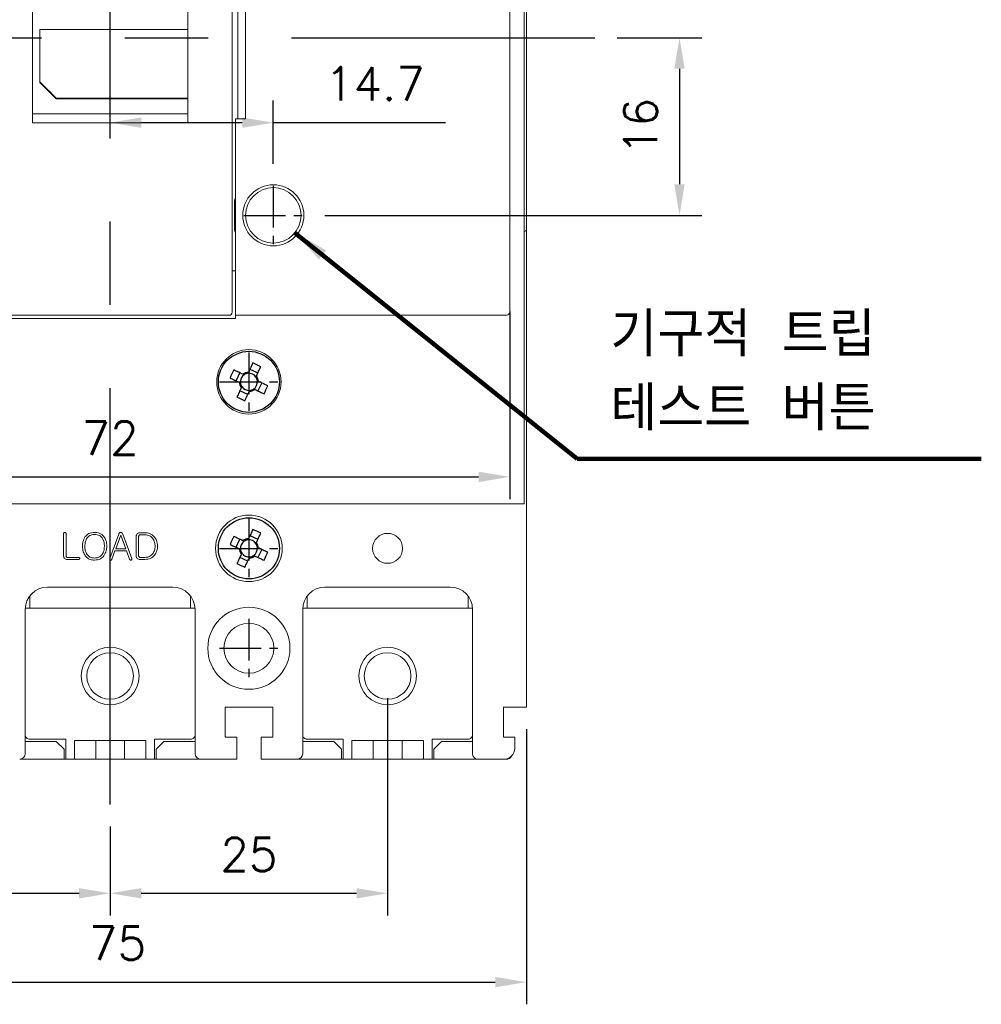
# Model space of a CAD drawing. Extents: x 2148 to 5251, y -907 to 1567.
# Tile 10 of 19: x 4205 to 4292, y 1271 to 1360. Entities that reach past the tile are written whole.
import ezdxf

# ---------------------------------------------------------------- set-up
doc = ezdxf.new("R2010")
doc.units = 0
doc.header["$LTSCALE"] = 3
doc.header["$MEASUREMENT"] = 0
doc.linetypes.add('CENTER', pattern=[2, 1.25, -0.25, 0.25, -0.25])
doc.layers.get('0').update_dxf_attribs({"linetype": 'CONTINUOUS'})
doc.layers.get('Defpoints').update_dxf_attribs({"linetype": 'CONTINUOUS'})
doc.layers.add('cen', color=1, linetype='CENTER')
doc.layers.add('di', color=3, linetype='CONTINUOUS')
doc.styles.add('KIM', font='ROMANS.shx', dxfattribs={"height": 5, "bigfont": 'GSG1.shx'})
doc.styles.get("Standard").update_dxf_attribs({"font": 'romans.shx', "height": 3, "bigfont": 'ghs.shx'})
doc.dimstyles.get("Standard").update_dxf_attribs({"dimtxt": 0.18, "dimasz": 0.18, "dimexe": 0.18, "dimexo": 0.0625, "dimgap": 0.09, "dimtad": 0, "dimtih": 1, "dimtoh": 1, "dimdec": 4, "dimzin": 0, "dimdsep": 46, "dimtxsty": 'Standard', "dimcen": 0.09, "dimadec": 0, "dimazin": 0, "dimtfac": 1, "dimtdec": 4, "dimtofl": 0, "dimtmove": 0, "dimatfit": 3, "dimfxl": 0, "dimtolj": 1, "dimtzin": 0, "dimarcsym": 0})
doc.dimstyles.new('STANDARD$0', dxfattribs={"dimtxt": 5, "dimasz": 5, "dimexe": 1, "dimexo": 2, "dimgap": 2, "dimtad": 1, "dimdec": 4, "dimzin": 12, "dimdsep": 46, "dimtxsty": 'KIM', "dimcen": -1, "dimdle": 0.1, "dimadec": 0, "dimazin": 0, "dimtfac": 1, "dimtdec": 4, "dimtmove": 0, "dimatfit": 3, "dimfxl": 0, "dimtolj": 1, "dimtzin": 0, "dimarcsym": 0})

# ---------------------------------------------------------------- blocks, each defined once
blk = doc.blocks.new('M3')
at = {"color": 4}
for p, q in [((1258.335, 221.584), (1258.669, 222.302)), ((1259.055, 222.122), (1258.955, 222.169)), ((1259.454, 222.351), (1259.408, 222.251)), ((1259.588, 222.636), (1260.305, 222.302)), ((1260.126, 221.916), (1260.172, 222.016)), ((1258.62, 221.451), (1258.72, 221.405)), ((1258.848, 221.051), (1258.802, 220.952)), ((1260.354, 221.517), (1260.254, 221.563)), ((1260.64, 221.383), (1260.305, 220.666)), ((1259.387, 220.331), (1258.669, 220.666)), ((1259.52, 220.617), (1259.566, 220.717)), ((1259.919, 220.845), (1260.019, 220.799))]:
    blk.add_line(p, q, dxfattribs=at)
at = {"color": 4, "flags": 128}
for points in [[(1259.843, 223.184), (1259.795, 223.081), (1259.747, 222.977), (1259.698, 222.874), (1259.65, 222.77), (1259.601, 222.665), (1259.552, 222.561), (1259.503, 222.456), (1259.454, 222.351)], [(1260.172, 222.016), (1260.221, 222.121), (1260.27, 222.226), (1260.319, 222.331), (1260.367, 222.435), (1260.416, 222.539), (1260.464, 222.643), (1260.513, 222.746), (1260.561, 222.849)], [(1257.787, 221.839), (1257.89, 221.791), (1257.993, 221.743), (1258.097, 221.695), (1258.201, 221.646), (1258.306, 221.598), (1258.41, 221.549), (1258.515, 221.5), (1258.62, 221.451)], [(1258.955, 222.169), (1258.85, 222.218), (1258.745, 222.267), (1258.64, 222.316), (1258.536, 222.364), (1258.432, 222.413), (1258.328, 222.461), (1258.225, 222.509), (1258.122, 222.557)], [(1258.802, 220.952), (1258.753, 220.847), (1258.704, 220.742), (1258.655, 220.637), (1258.607, 220.533), (1258.558, 220.429), (1258.51, 220.325), (1258.462, 220.222), (1258.414, 220.119)], [(1261.187, 221.128), (1261.084, 221.176), (1260.981, 221.224), (1260.877, 221.273), (1260.773, 221.321), (1260.669, 221.37), (1260.564, 221.419), (1260.459, 221.468), (1260.354, 221.517)], [(1259.131, 219.784), (1259.179, 219.887), (1259.228, 219.99), (1259.276, 220.094), (1259.324, 220.198), (1259.373, 220.302), (1259.422, 220.407), (1259.471, 220.512), (1259.52, 220.617)], [(1260.019, 220.799), (1260.124, 220.75), (1260.229, 220.701), (1260.334, 220.652), (1260.438, 220.603), (1260.542, 220.555), (1260.646, 220.507), (1260.749, 220.458), (1260.852, 220.41)]]:
    blk.add_lwpolyline(points, dxfattribs=at)
at = {"color": 4}
blk.add_circle((1259.487, 221.484), 2.75, dxfattribs=at)
for centre, radius, start, end in [((1253.735, 209.148), 15.307, 63.51887, 66.48383), ((1271.823, 215.732), 15.307, 153.51887, 156.48383), ((1259.487, 221.484), 0.771, 124.10533, 185.89747), ((1259.487, 221.484), 0.867, 92.16434, 127.83847), ((1259.487, 221.484), 0.771, 95.89747, 124.10533), ((1259.487, 221.484), 0.771, 34.10533, 95.89747), ((1259.487, 221.484), 0.771, 5.89747, 34.10533), ((1259.487, 221.484), 0.867, 2.16434, 37.83847), ((1259.487, 221.484), 0.867, 182.16434, 217.83847), ((1259.487, 221.484), 0.771, 185.89747, 214.10533), ((1259.487, 221.484), 0.771, 214.10533, 275.89747), ((1259.487, 221.484), 0.771, 304.10533, 5.89747), ((1247.152, 227.236), 15.307, 333.51887, 336.48383), ((1265.239, 233.82), 15.307, 243.519, 246.48383), ((1259.487, 221.484), 0.867, 272.16434, 307.83847), ((1259.487, 221.484), 0.771, 275.89747, 304.10533)]:
    blk.add_arc(centre, radius, start, end, dxfattribs=at)
blk = doc.blocks.new('*D29')
at = {"layer": 'Defpoints', "color": 0}
for p in [(4188.636, 1300.726), (4213.636, 1289.159), (4213.636, 1281.147)]:
    blk.add_point(p, dxfattribs=at)
at = {"layer": 'di'}
for p, q in [((4188.636, 1298.726), (4188.636, 1279.147)), ((4213.636, 1287.159), (4213.636, 1279.147)), ((4191.436, 1281.147), (4210.836, 1281.147))]:
    blk.add_line(p, q, dxfattribs=at)
for points in [[(4191.436, 1281.614), (4191.436, 1280.68), (4188.636, 1281.147)], [(4210.836, 1281.614), (4210.836, 1280.68), (4213.636, 1281.147)]]:
    blk.add_solid(points, dxfattribs=at)
at = {"layer": 'di', "insert": (4201.136, 1284.647), "char_height": 3, "attachment_point": 5}
blk.add_mtext('\\A1;25', dxfattribs=at)
blk = doc.blocks.new('*D30')
at = {"layer": 'Defpoints', "color": 0}
for p in [(4238.636, 1300.726), (4213.636, 1289.159), (4238.636, 1281.147)]:
    blk.add_point(p, dxfattribs=at)
at = {"layer": 'di'}
for p, q in [((4238.636, 1298.726), (4238.636, 1279.147)), ((4213.636, 1287.159), (4213.636, 1279.147)), ((4216.436, 1281.147), (4235.836, 1281.147))]:
    blk.add_line(p, q, dxfattribs=at)
for points in [[(4216.436, 1281.614), (4216.436, 1280.68), (4213.636, 1281.147)], [(4235.836, 1281.614), (4235.836, 1280.68), (4238.636, 1281.147)]]:
    blk.add_solid(points, dxfattribs=at)
at = {"layer": 'di', "insert": (4226.136, 1284.647), "char_height": 3, "attachment_point": 5}
blk.add_mtext('\\A1;25', dxfattribs=at)
blk = doc.blocks.new('*D31')
at = {"layer": 'Defpoints', "color": 0}
for p in [(4176.136, 1297.926), (4251.136, 1297.926), (4251.136, 1273.147)]:
    blk.add_point(p, dxfattribs=at)
at = {"layer": 'di'}
for p, q in [((4176.136, 1295.926), (4176.136, 1271.147)), ((4251.136, 1295.926), (4251.136, 1271.147)), ((4178.936, 1273.147), (4248.336, 1273.147))]:
    blk.add_line(p, q, dxfattribs=at)
for points in [[(4178.936, 1273.614), (4178.936, 1272.68), (4176.136, 1273.147)], [(4248.336, 1273.614), (4248.336, 1272.68), (4251.136, 1273.147)]]:
    blk.add_solid(points, dxfattribs=at)
at = {"layer": 'di', "insert": (4214.304, 1276.647), "char_height": 3, "attachment_point": 5}
blk.add_mtext('\\A1;75', dxfattribs=at)
blk = doc.blocks.new('fasdfasdfsadf')
at = {"color": 7, "linetype": 'Continuous', "lineweight": 15}
for p, q in [((732.174, -338.658), (756.574, -338.658)), ((779.174, -338.358), (756.574, -338.358)), ((756.574, -338.358), (756.574, -338.658)), ((756.574, -338.658), (756.574, -338.984)), ((757.037, -338.658), (757.374, -338.658)), ((778.374, -338.658), (757.374, -338.658)), ((778.374, -338.658), (778.711, -338.658)), ((779.174, -338.658), (779.174, -338.358)), ((779.174, -338.658), (803.574, -338.658)), ((779.174, -338.984), (779.174, -338.658)), ((731.874, -339.283), (731.874, -338.959)), ((731.874, -388.033), (731.874, -339.283)), ((756.574, -338.984), (756.574, -339.283)), ((756.574, -352.358), (756.574, -339.283)), ((756.874, -339.668), (756.874, -339.029)), ((756.874, -387.648), (756.874, -339.668)), ((778.874, -339.029), (778.874, -339.668)), ((778.874, -339.668), (778.874, -387.648)), ((779.174, -339.283), (779.174, -338.984)), ((779.174, -339.283), (779.174, -352.358)), ((803.874, -338.959), (803.874, -339.283)), ((803.874, -339.283), (803.874, -388.033)), ((756.874, -340.658), (756.574, -340.658)), ((779.174, -340.658), (778.874, -340.658)), ((774.074, -342.267), (761.674, -342.267)), ((760.874, -342.859), (761.374, -342.859)), ((760.874, -342.859), (760.874, -371.312)), ((761.374, -343.167), (761.374, -342.567)), ((774.374, -343.167), (761.374, -343.167)), ((761.374, -343.167), (761.374, -347.621)), ((761.674, -343.124), (774.074, -343.124)), ((774.374, -342.567), (774.374, -343.167)), ((774.374, -342.859), (774.874, -342.859)), ((774.374, -347.621), (774.374, -343.167)), ((774.874, -371.312), (774.874, -342.859)), ((761.374, -343.775), (760.874, -343.775)), ((774.874, -343.775), (774.374, -343.775)), ((730.374, -346.346), (730.374, -349.037)), ((805.374, -346.346), (805.374, -349.037)), ((761.374, -348.414), (761.374, -347.621)), ((761.674, -347.578), (774.074, -347.578)), ((774.374, -347.621), (774.374, -348.414)), ((761.374, -349.279), (761.374, -348.414)), ((774.374, -348.414), (774.374, -349.279)), ((730.374, -349.505), (730.374, -349.037)), ((761.374, -349.835), (761.374, -349.279)), ((774.374, -349.279), (774.374, -349.835)), ((805.374, -349.037), (805.374, -349.505)), ((730.374, -349.505), (730.374, -377.812)), ((761.674, -349.582), (774.074, -349.582)), ((805.374, -349.505), (805.374, -377.812)), ((755.674, -352.358), (755.674, -370.958)), ((756.574, -352.358), (755.674, -352.358)), ((756.374, -352.358), (756.374, -370.958)), ((780.074, -352.358), (779.174, -352.358)), ((779.374, -370.958), (779.374, -352.358)), ((780.074, -370.958), (780.074, -352.358)), ((761.524, -362.929), (774.874, -362.929)), ((761.524, -367.685), (761.524, -362.929)), ((774.874, -369.097), (763.024, -369.097)), ((763.024, -369.097), (763.024, -369.159)), ((774.874, -369.159), (763.024, -369.159)), ((774.874, -370.5), (760.874, -370.5)), ((755.674, -370.958), (756.574, -370.958)), ((756.574, -388.033), (756.574, -370.958)), ((774.874, -371.312), (760.874, -371.312)), ((779.174, -370.958), (779.174, -388.033)), ((779.174, -370.958), (780.074, -370.958)), ((730.374, -378.28), (730.374, -377.812)), ((805.374, -377.812), (805.374, -378.28)), ((730.374, -378.28), (730.374, -380.971)), ((779.074, -381.005), (779.074, -378.312)), ((805.374, -378.28), (805.374, -380.971)), ((756.574, -384.658), (756.874, -384.658)), ((778.874, -384.658), (779.174, -384.658)), ((731.874, -388.357), (731.874, -388.033)), ((756.574, -388.033), (756.574, -388.332)), ((756.574, -388.332), (756.574, -388.658)), ((756.874, -388.288), (756.874, -387.648)), ((778.874, -387.648), (778.874, -388.288)), ((779.174, -388.332), (779.174, -388.033)), ((779.174, -388.658), (779.174, -388.332)), ((803.874, -388.033), (803.874, -388.357)), ((732.174, -388.658), (756.574, -388.658)), ((756.574, -388.658), (756.574, -388.958)), ((756.574, -388.958), (779.174, -388.958)), ((757.374, -388.658), (757.037, -388.658)), ((757.374, -388.658), (778.374, -388.658)), ((778.711, -388.658), (778.374, -388.658)), ((779.174, -388.658), (803.574, -388.658)), ((779.174, -388.958), (779.174, -388.658))]:
    blk.add_line(p, q, dxfattribs=at)
for radius in [2.75, 2.5]:
    blk.add_circle((782.574, -379.658), radius, dxfattribs=at)
for centre, radius, start, end in [((761.674, -342.567), 0.3, 90, 180), ((774.074, -342.567), 0.3, 0, 90), ((761.6, -343.683), 0.564, 82.51373, 113.68058), ((774.147, -343.683), 0.564, 66.31942, 97.48627), ((761.6, -348.138), 0.564, 82.51356, 113.68092), ((774.147, -348.138), 0.564, 66.31908, 97.48644), ((782.574, -379.658), 3.75, 155.0487, 158.96053), ((782.574, -379.658), 3.75, 201.03947, 204.9513)]:
    blk.add_arc(centre, radius, start, end, dxfattribs=at)
for centre, major_axis, ratio, start_param, end_param in [((732.174, -338.959), (0, -0.301), 0.996195, 3.141593, 4.712389), ((757.374, -339.029), (0, -0.502), 0.996195, 3.881497, 4.712389), ((778.374, -339.029), (0, -0.502), 0.996195, 1.570796, 2.401688), ((803.574, -338.959), (0, 0.301), 0.996195, 4.712389, 6.283185), ((730.874, -346.346), (0.5, 0), 0.375, 2.214297, 3.141593), ((804.874, -346.346), (0.5, 0), 0.375, 0, 0.927295), ((761.674, -349.279), (0, -0.303), 0.988676, 4.712389, 6.283185), ((774.074, -349.279), (0, -0.303), 0.988676, 0, 1.570796), ((763.024, -361.708), (35.506, -35.506), 0.10461, 4.774591, 4.81662), ((763.024, -361.708), (35.805, -35.805), 0.10461, 4.774941, 4.81662), ((730.874, -380.971), (0.5, 0), 0.375, 3.141593, 4.068888), ((804.874, -380.971), (0.5, 0), 0.375, 5.35589, 6.283185), ((732.174, -388.357), (0, -0.301), 0.996195, 4.712389, 6.283185), ((757.374, -388.288), (0, 0.502), 0.996195, 1.570796, 2.401688), ((778.374, -388.288), (0, 0.502), 0.996195, 3.881497, 4.712389), ((803.574, -388.357), (0, 0.301), 0.996195, 3.141593, 4.712389)]:
    blk.add_ellipse(centre, major_axis=major_axis, ratio=ratio, start_param=start_param, end_param=end_param, dxfattribs=at)
for points, knots in [([(761.674, -350.611), (761.673, -350.609), (761.576, -350.443), (761.419, -350.198), (761.385, -349.923), (761.374, -349.835)], [0, 0, 0, 0, 0.007091, 0.681187, 1, 1, 1, 1]), ([(774.374, -349.835), (774.363, -349.923), (774.329, -350.198), (774.172, -350.443), (774.075, -350.609), (774.074, -350.611)], [0, 0, 0, 0, 0.318813, 0.992909, 1, 1, 1, 1])]:
    blk.add_open_spline(points, degree=3, knots=knots, dxfattribs=at)
at = {"layer": 'cen'}
for p, q in [((782.574, -377.008), (782.574, -382.308)), ((779.924, -379.658), (785.224, -379.658)), ((752.724, -394.658), (758.024, -394.658)), ((777.724, -394.658), (783.024, -394.658))]:
    blk.add_line(p, q, dxfattribs=at)
blk = doc.blocks.new('*D72')
at = {"layer": 'Defpoints', "color": 0}
for p in [(4177.636, 1335.57), (4249.636, 1335.57), (4249.636, 1318.663)]:
    blk.add_point(p, dxfattribs=at)
at = {"layer": 'di'}
for p, q in [((4177.636, 1333.57), (4177.636, 1316.663)), ((4249.636, 1333.57), (4249.636, 1316.663)), ((4180.436, 1318.663), (4246.836, 1318.663))]:
    blk.add_line(p, q, dxfattribs=at)
for points in [[(4180.436, 1319.13), (4180.436, 1318.196), (4177.636, 1318.663)], [(4246.836, 1319.13), (4246.836, 1318.196), (4249.636, 1318.663)]]:
    blk.add_solid(points, dxfattribs=at)
at = {"layer": 'di', "insert": (4213.636, 1322.163), "char_height": 3, "attachment_point": 5}
blk.add_mtext('\\A1;72', dxfattribs=at)
blk = doc.blocks.new('*D103')
at = {"layer": 'Defpoints', "color": 0}
for p in [(4257.308, 1358.226), (4230.986, 1342.226), (4264.936, 1342.226)]:
    blk.add_point(p, dxfattribs=at)
at = {"layer": 'di'}
for p, q in [((4259.308, 1358.226), (4266.936, 1358.226)), ((4264.936, 1355.426), (4264.936, 1345.026)), ((4232.986, 1342.226), (4266.936, 1342.226))]:
    blk.add_line(p, q, dxfattribs=at)
for points in [[(4264.469, 1355.426), (4265.403, 1355.426), (4264.936, 1358.226)], [(4264.469, 1345.026), (4265.403, 1345.026), (4264.936, 1342.226)]]:
    blk.add_solid(points, dxfattribs=at)
at = {"layer": 'di', "insert": (4261.436, 1350.226), "char_height": 3, "attachment_point": 5, "rotation": 90}
blk.add_mtext('\\A1;16', dxfattribs=at)
blk = doc.blocks.new('*D104')
at = {"layer": 'Defpoints', "color": 0}
for p in [(4228.336, 1350.577), (4213.636, 1349.976), (4228.336, 1344.876)]:
    blk.add_point(p, dxfattribs=at)
at = {"layer": 'di'}
for p, q in [((4213.636, 1351.976), (4213.636, 1352.577)), ((4228.336, 1346.876), (4228.336, 1352.577)), ((4216.436, 1350.577), (4225.536, 1350.577)), ((4228.336, 1350.577), (4243.85, 1350.577))]:
    blk.add_line(p, q, dxfattribs=at)
for points in [[(4216.436, 1351.044), (4216.436, 1350.11), (4213.636, 1350.577)], [(4225.536, 1351.044), (4225.536, 1350.11), (4228.336, 1350.577)]]:
    blk.add_solid(points, dxfattribs=at)
at = {"layer": 'di', "insert": (4237.493, 1354.077), "char_height": 3, "attachment_point": 5}
blk.add_mtext('\\A1;14.7', dxfattribs=at)

msp = doc.modelspace()

# ---------------------------------------------------------------- linework, layer by layer
at = {"color": 7, "linetype": 'Continuous', "lineweight": 15}
for p, q in [((4250.93608, 1400.22573), (4250.93608, 1316.22573)), ((4251.13608, 1340.91323), (4251.13608, 1297.92573)), ((4177.63608, 1316.22573), (4249.63608, 1316.22573)), ((4250.93608, 1316.22573), (4249.63608, 1316.22573)), ((4209.44472, 1313.55694), (4209.44472, 1311.53679)), ((4209.66077, 1311.55318), (4209.66077, 1313.55742)), ((4214.40759, 1313.5145), (4213.60367, 1311.30723)), ((4214.13752, 1312.18252), (4214.58988, 1313.4195)), ((4214.58988, 1313.4195), (4214.59952, 1313.4195)), ((4214.59952, 1313.4195), (4215.04898, 1312.18252)), ((4215.58573, 1311.30433), (4214.77844, 1313.51402)), ((4215.98793, 1313.31582), (4215.98793, 1311.53968)), ((4216.20398, 1311.55463), (4216.20398, 1313.30087)), ((4216.77063, 1313.63314), (4216.30043, 1313.63314)), ((4216.34672, 1313.44795), (4216.77448, 1313.44795)), ((4213.79561, 1311.24165), (4214.07242, 1311.99734)), ((4214.07242, 1311.99734), (4215.11698, 1311.99734)), ((4215.04898, 1312.18252), (4214.13752, 1312.18252)), ((4215.11698, 1311.99734), (4215.39042, 1311.23875)), ((4209.75384, 1311.22573), (4210.79117, 1311.22573)), ((4210.79262, 1311.41092), (4209.80207, 1311.41092)), ((4216.30043, 1311.22573), (4216.77063, 1311.22573)), ((4216.77448, 1311.41092), (4216.34672, 1311.41092)), ((4219.28608, 1308.72573), (4207.98608, 1308.72573)), ((4244.28608, 1308.72573), (4232.98608, 1308.72573)), ((4206.38608, 1306.82765), (4206.38608, 1307.92573)), ((4220.88608, 1307.92573), (4220.88608, 1306.82765)), ((4231.38608, 1306.82765), (4231.38608, 1307.92573)), ((4245.88607, 1307.92573), (4245.88607, 1306.82765)), ((4205.98608, 1306.72573), (4205.98608, 1293.72573)), ((4206.38608, 1306.82573), (4205.98858, 1306.82573)), ((4206.38608, 1306.82765), (4206.38608, 1306.82573)), ((4206.38608, 1306.82765), (4220.88608, 1306.82765)), ((4220.88608, 1306.82573), (4220.88608, 1306.82765)), ((4221.28358, 1306.82573), (4220.88608, 1306.82573)), ((4221.28608, 1293.72573), (4221.28608, 1306.72573)), ((4230.98608, 1306.72573), (4230.98608, 1293.72573)), ((4231.38608, 1306.82573), (4230.98858, 1306.82573)), ((4231.38608, 1306.82765), (4231.38608, 1306.82573)), ((4231.38608, 1306.82765), (4245.88607, 1306.82765)), ((4245.88607, 1306.82573), (4245.88607, 1306.82765)), ((4246.28357, 1306.82573), (4245.88607, 1306.82573)), ((4246.28608, 1293.72573), (4246.28608, 1306.72573)), ((4223.98608, 1297.92573), (4228.28608, 1297.92573)), ((4223.98608, 1295.22573), (4223.98608, 1297.92573)), ((4228.28608, 1297.92573), (4228.28608, 1295.22573)), ((4249.08608, 1297.92573), (4250.63608, 1297.92573)), ((4249.08608, 1295.22573), (4249.08608, 1297.92573)), ((4251.13608, 1297.92573), (4250.63608, 1297.92573)), ((4225.03608, 1295.22573), (4223.98608, 1295.22573)), ((4225.03608, 1293.72573), (4225.03608, 1295.22573)), ((4227.23608, 1295.22573), (4227.23608, 1293.72573)), ((4228.28608, 1295.22573), (4227.23608, 1295.22573)), ((4249.58608, 1295.22573), (4249.08608, 1295.22573)), ((4249.58608, 1295.22573), (4250.08608, 1295.22573)), ((4250.08608, 1295.22573), (4250.08608, 1294.22573)), ((4208.78608, 1294.82573), (4205.98608, 1294.82573)), ((4206.43608, 1295.02573), (4209.63608, 1295.02573)), ((4209.48608, 1294.12573), (4208.78608, 1294.82573)), ((4209.63608, 1295.02573), (4209.63608, 1293.22573)), ((4216.85599, 1294.92573), (4210.41616, 1294.92573)), ((4210.41616, 1294.92573), (4210.41616, 1293.22573)), ((4212.33608, 1294.92573), (4212.33608, 1293.22573)), ((4214.93608, 1294.92573), (4214.93608, 1293.22573)), ((4216.85599, 1294.92573), (4216.85599, 1293.22573)), ((4217.63608, 1295.02573), (4220.83608, 1295.02573)), ((4217.63608, 1293.22573), (4217.63608, 1295.02573)), ((4218.48608, 1294.82573), (4217.78608, 1294.12573)), ((4221.28608, 1294.82573), (4218.48608, 1294.82573)), ((4233.78608, 1294.82573), (4230.98608, 1294.82573)), ((4231.43608, 1295.02573), (4234.63608, 1295.02573)), ((4234.48608, 1294.12573), (4233.78608, 1294.82573)), ((4234.63608, 1295.02573), (4234.63608, 1293.22573)), ((4241.85599, 1294.92573), (4235.41616, 1294.92573)), ((4235.41616, 1294.92573), (4235.41616, 1293.22573)), ((4237.33608, 1294.92573), (4237.33608, 1293.22573)), ((4239.93608, 1294.92573), (4239.93608, 1293.22573)), ((4241.85599, 1294.92573), (4241.85599, 1293.22573)), ((4242.63608, 1295.02573), (4245.83608, 1295.02573)), ((4242.63608, 1293.22573), (4242.63608, 1295.02573)), ((4243.48608, 1294.82573), (4242.78608, 1294.12573)), ((4246.28608, 1294.82573), (4243.48608, 1294.82573)), ((4209.48608, 1293.22573), (4209.48608, 1294.12573)), ((4217.78608, 1294.12573), (4217.78608, 1293.22573)), ((4225.03608, 1293.72573), (4225.03608, 1293.22573)), ((4227.23608, 1293.22573), (4227.23608, 1293.72573)), ((4234.48608, 1293.22573), (4234.48608, 1294.12573)), ((4242.78608, 1294.12573), (4242.78608, 1293.22573)), ((4205.48608, 1293.22573), (4209.48608, 1293.22573)), ((4209.63608, 1293.22573), (4209.48608, 1293.22573)), ((4209.63608, 1293.22573), (4210.41616, 1293.22573)), ((4210.41616, 1293.22573), (4212.33608, 1293.22573)), ((4212.33608, 1293.22573), (4214.93608, 1293.22573)), ((4214.93608, 1293.22573), (4216.85599, 1293.22573)), ((4216.85599, 1293.22573), (4217.63608, 1293.22573)), ((4217.78608, 1293.22573), (4217.63608, 1293.22573)), ((4217.78608, 1293.22573), (4221.78608, 1293.22573)), ((4225.03608, 1293.22573), (4221.78608, 1293.22573)), ((4230.48608, 1293.22573), (4227.23608, 1293.22573)), ((4230.48608, 1293.22573), (4234.48608, 1293.22573)), ((4234.63608, 1293.22573), (4234.48608, 1293.22573)), ((4234.63608, 1293.22573), (4235.41616, 1293.22573)), ((4235.41616, 1293.22573), (4237.33608, 1293.22573)), ((4237.33608, 1293.22573), (4239.93608, 1293.22573)), ((4239.93608, 1293.22573), (4241.85599, 1293.22573)), ((4241.85599, 1293.22573), (4242.63608, 1293.22573)), ((4242.78608, 1293.22573), (4242.63608, 1293.22573)), ((4242.78608, 1293.22573), (4246.78608, 1293.22573)), ((4249.08608, 1293.22573), (4246.78608, 1293.22573)), ((4249.08608, 1293.22573), (4249.33608, 1293.22573))]:
    msp.add_line(p, q, dxfattribs=at)
for centre, radius in [((4226.13608, 1327.22573), 2.9), ((4226.13608, 1312.22573), 3), ((4238.63608, 1312.22573), 1.35), ((4226.13608, 1303.22573), 3.7), ((4226.13608, 1303.22573), 2.25), ((4213.63608, 1300.72573), 2.6), ((4238.63608, 1300.72573), 2.6), ((4213.63608, 1300.72573), 2.1), ((4238.63608, 1300.72573), 2.1)]:
    msp.add_circle(centre, radius, dxfattribs=at)
for centre, radius, start, end in [((4207.98608, 1306.72573), 2, 90, 180), ((4219.28608, 1306.72573), 2, 0, 90), ((4232.98608, 1306.72573), 2, 90, 180), ((4244.28608, 1306.72573), 2, 0, 90), ((4206.43608, 1295.52573), 0.5, 205.8419316, 270), ((4220.83608, 1295.52573), 0.5, 270, 334.158066), ((4231.43608, 1295.52573), 0.5, 205.8419316, 270), ((4245.83608, 1295.52573), 0.5, 270, 334.158066), ((4249.08608, 1294.22573), 1, 270, 0), ((4205.48608, 1293.72573), 0.5, 270, 0), ((4221.78608, 1293.72573), 0.5, 180, 270), ((4230.48608, 1293.72573), 0.5, 270, 0), ((4246.78608, 1293.72573), 0.5, 180, 270), ((4249.33608, 1293.72573), 0.5, 270, 335.0636121)]:
    msp.add_arc(centre, radius, start, end, dxfattribs=at)
for points, knots in [([(4209.47606, 1313.63796), (4209.4655, 1313.62458), (4209.44658, 1313.6006), (4209.44529, 1313.57032), (4209.44472, 1313.55694)], [0, 0, 0, 0, 0.55834565, 1, 1, 1, 1]), ([(4209.55274, 1313.664), (4209.53703, 1313.66299), (4209.50896, 1313.66118), (4209.48612, 1313.64506), (4209.47606, 1313.63796)], [0, 0, 0, 0, 0.55988105, 1, 1, 1, 1]), ([(4209.62605, 1313.63796), (4209.61361, 1313.64655), (4209.59138, 1313.6619), (4209.56456, 1313.66336), (4209.55274, 1313.664)], [0, 0, 0, 0, 0.55930195, 1, 1, 1, 1]), ([(4209.66077, 1313.55742), (4209.65929, 1313.57478), (4209.65665, 1313.60578), (4209.6354, 1313.62813), (4209.62605, 1313.63796)], [0, 0, 0, 0, 0.559952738, 1, 1, 1, 1]), ([(4211.39833, 1313.28109), (4211.31284, 1313.12997), (4211.15986, 1312.85952), (4211.14764, 1312.55039), (4211.14225, 1312.414)], [0, 0, 0, 0, 0.55879366, 1, 1, 1, 1]), ([(4211.3583, 1312.414), (4211.36444, 1312.56268), (4211.37539, 1312.82801), (4211.50522, 1313.05832), (4211.56229, 1313.15957)], [0, 0, 0, 0, 0.56038611, 1, 1, 1, 1]), ([(4212.23648, 1313.664), (4212.05317, 1313.64724), (4211.72564, 1313.61728), (4211.49839, 1313.38387), (4211.39833, 1313.28109)], [0, 0, 0, 0, 0.55968145, 1, 1, 1, 1]), ([(4211.56229, 1313.15957), (4211.60912, 1313.21518), (4211.70276, 1313.3264), (4211.93506, 1313.45475), (4212.1222, 1313.46969), (4212.23648, 1313.47882)], [0, 0, 0, 0, 0.280306, 0.56051383, 1, 1, 1, 1]), ([(4213.07078, 1313.28109), (4213.01132, 1313.34755), (4212.89244, 1313.48042), (4212.60609, 1313.63407), (4212.37662, 1313.65265), (4212.23648, 1313.664)], [0, 0, 0, 0, 0.280340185, 0.560505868, 1, 1, 1, 1]), ([(4212.23648, 1313.47882), (4212.38539, 1313.46472), (4212.65151, 1313.43953), (4212.83109, 1313.24518), (4212.91019, 1313.15957)], [0, 0, 0, 0, 0.55952676, 1, 1, 1, 1]), ([(4212.91019, 1313.15957), (4212.98033, 1313.02888), (4213.10588, 1312.79494), (4213.11398, 1312.53065), (4213.11756, 1312.414)], [0, 0, 0, 0, 0.55865426, 1, 1, 1, 1]), ([(4213.33361, 1312.414), (4213.32402, 1312.58875), (4213.30689, 1312.90074), (4213.14291, 1313.1649), (4213.07078, 1313.28109)], [0, 0, 0, 0, 0.56013596, 1, 1, 1, 1]), ([(4214.48571, 1313.62832), (4214.46655, 1313.61014), (4214.43229, 1313.57763), (4214.41514, 1313.53381), (4214.40759, 1313.5145)], [0, 0, 0, 0, 0.55927716, 1, 1, 1, 1]), ([(4214.59615, 1313.664), (4214.57385, 1313.66226), (4214.53401, 1313.65916), (4214.50048, 1313.63775), (4214.48571, 1313.62832)], [0, 0, 0, 0, 0.55952886, 1, 1, 1, 1]), ([(4214.70031, 1313.62832), (4214.68241, 1313.63973), (4214.65041, 1313.66014), (4214.61274, 1313.66282), (4214.59615, 1313.664)], [0, 0, 0, 0, 0.55957314, 1, 1, 1, 1]), ([(4214.77844, 1313.51402), (4214.76856, 1313.53871), (4214.75092, 1313.58279), (4214.71577, 1313.61441), (4214.70031, 1313.62832)], [0, 0, 0, 0, 0.56017457, 1, 1, 1, 1]), ([(4216.06364, 1313.53524), (4216.03873, 1313.49783), (4215.99415, 1313.4309), (4215.98983, 1313.35104), (4215.98793, 1313.31582)], [0, 0, 0, 0, 0.558945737, 1, 1, 1, 1]), ([(4216.30043, 1313.63314), (4216.24982, 1313.62919), (4216.15948, 1313.62215), (4216.09292, 1313.56179), (4216.06364, 1313.53524)], [0, 0, 0, 0, 0.56015191, 1, 1, 1, 1]), ([(4216.20398, 1313.30087), (4216.20521, 1313.32142), (4216.20741, 1313.35811), (4216.22747, 1313.38869), (4216.23629, 1313.40214)], [0, 0, 0, 0, 0.560100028, 1, 1, 1, 1]), ([(4216.23629, 1313.40214), (4216.25427, 1313.41734), (4216.28648, 1313.44456), (4216.32827, 1313.44691), (4216.34672, 1313.44795)], [0, 0, 0, 0, 0.55823704, 1, 1, 1, 1]), ([(4217.61553, 1313.27338), (4217.47892, 1313.39236), (4217.23413, 1313.60556), (4216.91268, 1313.62468), (4216.77063, 1313.63314)], [0, 0, 0, 0, 0.55806541, 1, 1, 1, 1]), ([(4216.77448, 1313.44795), (4216.92191, 1313.43477), (4217.18531, 1313.41121), (4217.37285, 1313.22812), (4217.45542, 1313.14751)], [0, 0, 0, 0, 0.55970663, 1, 1, 1, 1]), ([(4217.45542, 1313.14751), (4217.53229, 1313.02394), (4217.66991, 1312.80273), (4217.6807, 1312.54375), (4217.68546, 1312.42944)], [0, 0, 0, 0, 0.55860095, 1, 1, 1, 1]), ([(4217.90151, 1312.42944), (4217.89014, 1312.60226), (4217.86985, 1312.91088), (4217.69324, 1313.16261), (4217.61553, 1313.27338)], [0, 0, 0, 0, 0.55997072, 1, 1, 1, 1]), ([(4211.14225, 1312.414), (4211.15137, 1312.24039), (4211.16765, 1311.93048), (4211.32786, 1311.66642), (4211.39833, 1311.55029)], [0, 0, 0, 0, 0.5601879, 1, 1, 1, 1]), ([(4211.56229, 1311.66844), (4211.49329, 1311.79941), (4211.36978, 1312.03382), (4211.36182, 1312.2976), (4211.3583, 1312.414)], [0, 0, 0, 0, 0.558719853, 1, 1, 1, 1]), ([(4213.11756, 1312.414), (4213.1109, 1312.26517), (4213.09901, 1311.99953), (4212.96786, 1311.76956), (4212.91019, 1311.66844)], [0, 0, 0, 0, 0.56027587, 1, 1, 1, 1]), ([(4213.07078, 1311.55029), (4213.15853, 1311.70016), (4213.31558, 1311.9684), (4213.32809, 1312.27757), (4213.33361, 1312.414)], [0, 0, 0, 0, 0.558701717, 1, 1, 1, 1]), ([(4217.68546, 1312.42944), (4217.67695, 1312.28407), (4217.66177, 1312.02456), (4217.51846, 1311.80938), (4217.45542, 1311.71473)], [0, 0, 0, 0, 0.56013687, 1, 1, 1, 1]), ([(4217.61553, 1311.58549), (4217.7105, 1311.72951), (4217.88048, 1311.98731), (4217.89507, 1312.29406), (4217.90151, 1312.42944)], [0, 0, 0, 0, 0.55868415, 1, 1, 1, 1]), ([(4209.44472, 1311.53679), (4209.44816, 1311.49289), (4209.4543, 1311.4145), (4209.49955, 1311.35073), (4209.51947, 1311.32266)], [0, 0, 0, 0, 0.55988291, 1, 1, 1, 1]), ([(4209.51947, 1311.32266), (4209.55761, 1311.2904), (4209.62595, 1311.23258), (4209.71465, 1311.22783), (4209.75384, 1311.22573)], [0, 0, 0, 0, 0.55805701, 1, 1, 1, 1]), ([(4209.69308, 1311.45624), (4209.68238, 1311.47286), (4209.66324, 1311.50258), (4209.66152, 1311.5377), (4209.66077, 1311.55318)], [0, 0, 0, 0, 0.5592505, 1, 1, 1, 1]), ([(4209.80207, 1311.41092), (4209.77878, 1311.41283), (4209.7372, 1311.41624), (4209.70656, 1311.44402), (4209.69308, 1311.45624)], [0, 0, 0, 0, 0.56020081, 1, 1, 1, 1]), ([(4210.79117, 1311.22573), (4210.80751, 1311.22705), (4210.83668, 1311.22941), (4210.85933, 1311.24762), (4210.86929, 1311.25563)], [0, 0, 0, 0, 0.56004086, 1, 1, 1, 1]), ([(4210.86978, 1311.38439), (4210.85665, 1311.39327), (4210.83318, 1311.40915), (4210.80503, 1311.41038), (4210.79262, 1311.41092)], [0, 0, 0, 0, 0.55900769, 1, 1, 1, 1]), ([(4210.86929, 1311.25563), (4210.87769, 1311.26591), (4210.89275, 1311.28434), (4210.89454, 1311.3079), (4210.89534, 1311.31833)], [0, 0, 0, 0, 0.55773019, 1, 1, 1, 1]), ([(4210.89534, 1311.31833), (4210.89415, 1311.33213), (4210.89203, 1311.35681), (4210.87658, 1311.37595), (4210.86978, 1311.38439)], [0, 0, 0, 0, 0.55938965, 1, 1, 1, 1]), ([(4211.39833, 1311.55029), (4211.45802, 1311.48343), (4211.57739, 1311.34975), (4211.86457, 1311.19374), (4212.09547, 1311.17528), (4212.23648, 1311.164)], [0, 0, 0, 0, 0.2802862, 0.56046332, 1, 1, 1, 1]), ([(4212.23648, 1311.34919), (4212.08734, 1311.36307), (4211.82086, 1311.38788), (4211.64134, 1311.58267), (4211.56229, 1311.66844)], [0, 0, 0, 0, 0.559697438, 1, 1, 1, 1]), ([(4212.91019, 1311.66844), (4212.86314, 1311.61313), (4212.76907, 1311.50255), (4212.53743, 1311.37398), (4212.35057, 1311.35859), (4212.23648, 1311.34919)], [0, 0, 0, 0, 0.2803787, 0.56062003, 1, 1, 1, 1]), ([(4212.23648, 1311.164), (4212.41946, 1311.18126), (4212.74646, 1311.2121), (4212.97161, 1311.44688), (4213.07078, 1311.55029)], [0, 0, 0, 0, 0.55956122, 1, 1, 1, 1]), ([(4213.60367, 1311.30723), (4213.59718, 1311.29024), (4213.58561, 1311.25994), (4213.59581, 1311.22947), (4213.60029, 1311.21608)], [0, 0, 0, 0, 0.560697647, 1, 1, 1, 1]), ([(4213.60029, 1311.21608), (4213.60836, 1311.20304), (4213.62277, 1311.17975), (4213.64768, 1311.16882), (4213.65865, 1311.164)], [0, 0, 0, 0, 0.55971632, 1, 1, 1, 1]), ([(4213.65865, 1311.164), (4213.67315, 1311.16087), (4213.69906, 1311.15527), (4213.72323, 1311.16568), (4213.73388, 1311.17027)], [0, 0, 0, 0, 0.55959434, 1, 1, 1, 1]), ([(4213.73388, 1311.17027), (4213.74888, 1311.18068), (4213.7757, 1311.1993), (4213.78952, 1311.22869), (4213.79561, 1311.24165)], [0, 0, 0, 0, 0.559268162, 1, 1, 1, 1]), ([(4215.39042, 1311.23875), (4215.39822, 1311.2227), (4215.41217, 1311.19404), (4215.43792, 1311.17552), (4215.44925, 1311.16738)], [0, 0, 0, 0, 0.5600187, 1, 1, 1, 1]), ([(4215.44925, 1311.16738), (4215.4637, 1311.16277), (4215.48959, 1311.15451), (4215.5158, 1311.16109), (4215.52738, 1311.164)], [0, 0, 0, 0, 0.55807721, 1, 1, 1, 1]), ([(4215.52738, 1311.164), (4215.54057, 1311.16999), (4215.56415, 1311.18071), (4215.57712, 1311.20292), (4215.58284, 1311.21271)], [0, 0, 0, 0, 0.559242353, 1, 1, 1, 1]), ([(4215.58284, 1311.21271), (4215.58825, 1311.22973), (4215.59793, 1311.2602), (4215.58946, 1311.29082), (4215.58573, 1311.30433)], [0, 0, 0, 0, 0.55878661, 1, 1, 1, 1]), ([(4215.98793, 1311.53968), (4215.99133, 1311.49533), (4215.9974, 1311.41612), (4216.0434, 1311.3519), (4216.06364, 1311.32363)], [0, 0, 0, 0, 0.55981767, 1, 1, 1, 1]), ([(4216.06364, 1311.32363), (4216.10223, 1311.29124), (4216.17141, 1311.23319), (4216.26087, 1311.22802), (4216.30043, 1311.22573)], [0, 0, 0, 0, 0.55789792, 1, 1, 1, 1]), ([(4216.23629, 1311.45673), (4216.2256, 1311.47354), (4216.20649, 1311.50362), (4216.20475, 1311.53902), (4216.20398, 1311.55463)], [0, 0, 0, 0, 0.55920331, 1, 1, 1, 1]), ([(4216.34672, 1311.41092), (4216.3231, 1311.41276), (4216.28092, 1311.41605), (4216.24992, 1311.4443), (4216.23629, 1311.45673)], [0, 0, 0, 0, 0.56024131, 1, 1, 1, 1]), ([(4216.77063, 1311.22573), (4216.95213, 1311.24096), (4217.27632, 1311.26815), (4217.51186, 1311.48851), (4217.61553, 1311.58549)], [0, 0, 0, 0, 0.55986259, 1, 1, 1, 1]), ([(4217.45542, 1311.71473), (4217.34667, 1311.61487), (4217.15183, 1311.43594), (4216.89012, 1311.41859), (4216.77448, 1311.41092)], [0, 0, 0, 0, 0.5581483, 1, 1, 1, 1])]:
    msp.add_open_spline(points, degree=3, knots=knots, dxfattribs=at)
at = {"layer": 'cen', "ltscale": 10}
for p, q in [((4213.63608, 1289.15913), (4213.63608, 1427.29233)), ((4169.96377, 1358.22573), (4257.30838, 1358.22573))]:
    msp.add_line(p, q, dxfattribs=at)
at = {"layer": 'cen'}
for p, q in [((4226.13608, 1329.87573), (4226.13608, 1324.57573)), ((4226.13608, 1314.87573), (4226.13608, 1309.57573)), ((4223.48608, 1312.22573), (4228.78608, 1312.22573)), ((4226.13608, 1305.87573), (4226.13608, 1300.57573)), ((4223.48608, 1303.22573), (4228.78608, 1303.22573))]:
    msp.add_line(p, q, dxfattribs=at)

# ---------------------------------------------------------------- block references
at = {"rotation": 270}
for p in [(4004.65228, 2586.71278), (4004.65228, 2571.71278)]:
    msp.add_blockref('M3', p, dxfattribs=at)
at = {"layer": 'di'}
msp.add_blockref('fasdfasdfsadf', (3445.76245, 1721.88396), dxfattribs=at)

# ---------------------------------------------------------------- texts
at = {"layer": 'di', "insert": (4258.70258, 1322.84132), "char_height": 4, "attachment_point": 7}
msp.add_mtext('기구적 트립 \\P테스트 버튼', dxfattribs=at)

# ---------------------------------------------------------------- dimensions: what is measured, and where the dimension line sits
at = {"layer": 'di'}
dim = msp.add_linear_dim(base=(4264.93605, 1342.22573), p1=(4257.30838, 1358.22573), p2=(4230.98608, 1342.22573), angle=90, text='16', dimstyle='STANDARD$0', override={"dimtxt": 3, "dimasz": 2.8, "dimexe": 2, "dimdec": 2, "dimzin": 8, "dimtxsty": 'Standard', "dimcen": 0, "dimclrd": 256, "dimclre": 256, "dimclrt": 256, "dimadec": 2, "dimazin": 2, "dimtfac": 0.6, "dimtdec": 2, "dimtzin": 8, "dimlwd": 65535, "dimlwe": 65535, "dimarcsym": 1}, dxfattribs=at)
dim.commit()
dim.dimension.update_dxf_attribs({"geometry": '*D103', "text_midpoint": (4264.93605, 1350.22573), "dimtype": 160})
for base, p1, p2, override, picture, middle in [((4228.33608, 1350.57685), (4213.63608, 1349.97598), (4228.33608, 1344.87573), {"dimtxt": 3, "dimasz": 2.8, "dimexe": 2, "dimdec": 2, "dimzin": 8, "dimtxsty": 'Standard', "dimcen": 0, "dimclrd": 256, "dimclre": 256, "dimclrt": 256, "dimadec": 2, "dimazin": 2, "dimtfac": 0.6, "dimtdec": 2, "dimtzin": 8, "dimlwd": 65535, "dimlwe": 65535, "dimarcsym": 1}, '*D104', (4237.49322, 1350.57685)), ((4251.13608, 1273.14709), (4176.13608, 1297.92573), (4251.13608, 1297.92573), {"dimtxt": 3, "dimasz": 2.8, "dimexe": 2, "dimdec": 2, "dimzin": 8, "dimtxsty": 'Standard', "dimcen": 0, "dimclrd": 256, "dimclre": 256, "dimclrt": 256, "dimadec": 2, "dimazin": 2, "dimtfac": 0.6, "dimtdec": 2, "dimtmove": 0, "dimtzin": 8, "dimlwd": 65535, "dimlwe": 65535, "dimarcsym": 1}, '*D31', (4214.30418, 1273.14709))]:
    dim = msp.add_linear_dim(base=base, p1=p1, p2=p2, dimstyle='STANDARD$0', override=override, dxfattribs=at)
    dim.commit()
    dim.dimension.update_dxf_attribs({"geometry": picture, "text_midpoint": middle, "dimtype": 160})
for base, p1, p2, override, picture, middle in [((4249.63608, 1318.66308), (4177.63608, 1335.5701), (4249.63608, 1335.5701), {"dimtxt": 3, "dimasz": 2.8, "dimexe": 2, "dimdec": 2, "dimzin": 8, "dimtxsty": 'Standard', "dimcen": 0, "dimclrd": 256, "dimclre": 256, "dimclrt": 256, "dimadec": 2, "dimazin": 2, "dimtfac": 0.6, "dimtdec": 2, "dimtzin": 8, "dimlwd": 65535, "dimlwe": 65535, "dimarcsym": 1}, '*D72', (4213.63608, 1322.16308)), ((4213.63608, 1281.14709), (4188.63608, 1300.72573), (4213.63608, 1289.15913), {"dimtxt": 3, "dimasz": 2.8, "dimexe": 2, "dimdec": 2, "dimzin": 8, "dimtxsty": 'Standard', "dimcen": 0, "dimclrd": 256, "dimclre": 256, "dimclrt": 256, "dimadec": 2, "dimazin": 2, "dimtfac": 0.6, "dimtdec": 2, "dimtmove": 0, "dimtzin": 8, "dimlwd": 65535, "dimlwe": 65535, "dimarcsym": 1}, '*D29', (4201.13608, 1284.64709)), ((4238.63608, 1281.14709), (4213.63608, 1289.15913), (4238.63608, 1300.72573), {"dimtxt": 3, "dimasz": 2.8, "dimexe": 2, "dimdec": 2, "dimzin": 8, "dimtxsty": 'Standard', "dimcen": 0, "dimclrd": 256, "dimclre": 256, "dimclrt": 256, "dimadec": 2, "dimazin": 2, "dimtfac": 0.6, "dimtdec": 2, "dimtzin": 8, "dimlwd": 65535, "dimlwe": 65535, "dimarcsym": 1}, '*D30', (4226.13608, 1284.64709))]:
    dim = msp.add_linear_dim(base=base, p1=p1, p2=p2, dimstyle='STANDARD$0', override=override, dxfattribs=at)
    dim.commit()
    dim.dimension.update_dxf_attribs({"geometry": picture, "text_midpoint": middle})

# ---------------------------------------------------------------- leaders
msp.add_leader([(4230.28745, 1340.66299), (4255.72859, 1320.28868), (4292.12761, 1320.28868)], dimstyle='Standard', override={"dimtxt": 4, "dimasz": 3.2, "dimexe": 2, "dimexo": 2, "dimgap": 2, "dimtih": 0, "dimtoh": 0, "dimdec": 2, "dimzin": 8, "dimcen": 0, "dimclrd": 256, "dimclre": 256, "dimclrt": 256, "dimadec": 2, "dimazin": 2, "dimtfac": 0.6, "dimtdec": 2, "dimtofl": 1, "dimtzin": 8, "dimlwd": 65535, "dimlwe": 65535, "dimarcsym": 1}, dxfattribs=at)

doc.saveas('drawing.dxf')
